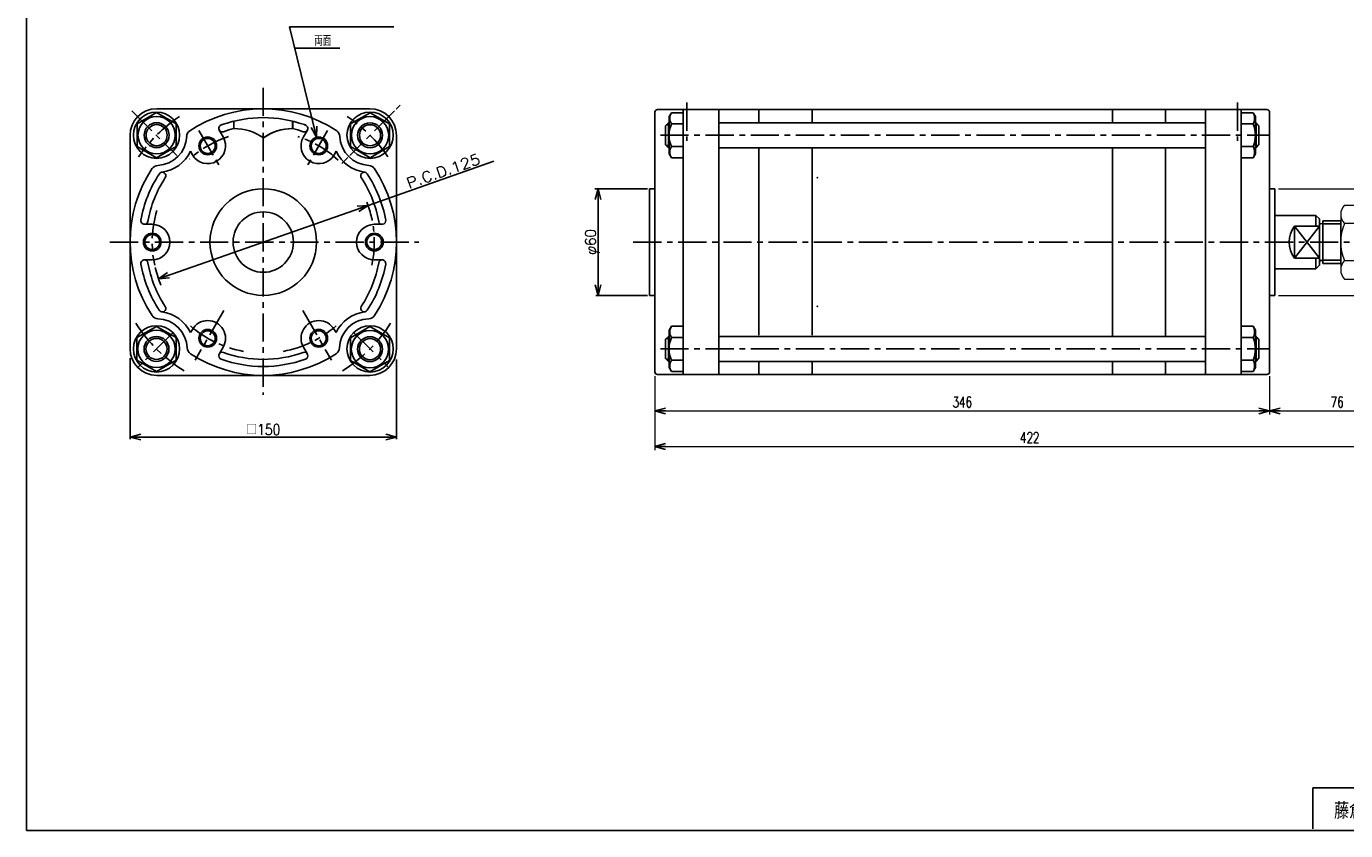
# Model space of a CAD drawing. Header units: millimetres. Extents: x -544 to 574, y -400 to 400.
# Tile 1 of 3: x -544 to 199, y -388 to 64. Entities that reach past the tile are written whole.
import ezdxf
from ezdxf.enums import TextEntityAlignment as Align

# ---------------------------------------------------------------- set-up
doc = ezdxf.new("R2010")
doc.units = ezdxf.units.MM
doc.header["$LTSCALE"] = 0.5
doc.header["$PDSIZE"] = 1
doc.linetypes.add('CENTER', pattern=[50.8, 31.75, -6.35, 6.35, -6.35])
doc.layers.add('Layer0001', color=7, linetype='Continuous')
doc.layers.add('ZUWAKU', color=7, linetype='Continuous')
doc.styles.add('FdaStyle0', font='txt.shx', dxfattribs={"width": 0.714286, "bigfont": 'bigfont'})
doc.dimstyles.new('DaDimRotatedStyle', dxfattribs={"dimtxt": 6, "dimasz": 6.000004, "dimexe": 2, "dimexo": 2, "dimgap": 2, "dimtad": 3, "dimdsep": 46, "dimtxsty": 'FdaStyle0', "dimblk1": 'OPEN30', "dimblk2": 'OPEN30', "dimsah": 1, "dimcen": 0.09, "dimclrd": 4, "dimclre": 4, "dimclrt": 4, "dimadec": 0, "dimazin": 2, "dimtfac": 1, "dimtdec": 4, "dimtmove": 0, "dimatfit": 0, "dimfxl": 1, "dimarcsym": 0})

# ---------------------------------------------------------------- blocks, each defined once
blk = doc.blocks.new('_OPEN30')
at = {"color": 0, "linetype": 'ByBlock', "lineweight": -2}
for p, q in [((-1, 0.267949), (0, 0)), ((0, 0), (-1, -0.267949)), ((0, 0), (-1, 0))]:
    blk.add_line(p, q, dxfattribs=at)
blk = doc.blocks.new('DC_GROUP_Φ125_3')
at = {"color": 4, "linetype": 'Continuous', "lineweight": 25}
for radius in [5, 4.2]:
    blk.add_circle((-441.92, -111.03), radius, dxfattribs=at)
blk = doc.blocks.new('DC_GROUP_Φ125_4')
at = {"color": 4, "linetype": 'Continuous', "lineweight": 25}
for radius in [5, 4.2]:
    blk.add_circle((-473.17, -56.91), radius, dxfattribs=at)
blk = doc.blocks.new('DC_GROUP_Φ125_5')
at = {"color": 4, "linetype": 'Continuous', "lineweight": 25}
for radius in [5, 4.2]:
    blk.add_circle((-441.92, -2.78), radius, dxfattribs=at)
blk = doc.blocks.new('DC_GROUP_Φ125_6')
at = {"color": 4, "linetype": 'Continuous', "lineweight": 25}
for p, q in [((-470.77, -104.31), (-481.77, -110.66)), ((-481.77, -110.66), (-481.77, -123.36)), ((-459.77, -110.66), (-470.77, -104.31)), ((-459.77, -123.36), (-459.77, -110.66)), ((-481.77, -123.36), (-470.77, -129.71)), ((-470.77, -129.71), (-459.77, -123.36))]:
    blk.add_line(p, q, dxfattribs=at)
for radius in [10.5, 7, 5.95]:
    blk.add_circle((-470.77, -117.01), radius, dxfattribs=at)
blk = doc.blocks.new('DC_GROUP_Φ125_7')
at = {"color": 4, "linetype": 'Continuous', "lineweight": 25}
for p, q in [((-470.7, 15.94), (-481.7, 9.59)), ((-459.7, 9.59), (-470.7, 15.94)), ((-481.7, 9.59), (-481.7, -3.11)), ((-459.7, -3.11), (-459.7, 9.59)), ((-481.7, -3.11), (-470.7, -9.47)), ((-470.7, -9.47), (-459.7, -3.11))]:
    blk.add_line(p, q, dxfattribs=at)
for radius in [10.5, 7, 5.95]:
    blk.add_circle((-470.7, 3.24), radius, dxfattribs=at)
blk = doc.blocks.new('DC_GROUP_Φ125_8')
at = {"color": 4, "linetype": 'Continuous', "lineweight": 25}
for radius in [5, 4.2]:
    blk.add_circle((-379.42, -111.03), radius, dxfattribs=at)
blk = doc.blocks.new('DC_GROUP_Φ125_9')
at = {"color": 4, "linetype": 'Continuous', "lineweight": 25}
for radius in [5, 4.2]:
    blk.add_circle((-348.17, -56.91), radius, dxfattribs=at)
blk = doc.blocks.new('DC_GROUP_Φ125_10')
at = {"color": 4, "linetype": 'Continuous', "lineweight": 25}
for radius in [5, 4.2]:
    blk.add_circle((-379.42, -2.78), radius, dxfattribs=at)
blk = doc.blocks.new('DC_GROUP_Φ125_11')
at = {"color": 4, "linetype": 'Continuous', "lineweight": 25}
for p, q in [((-361.6, -110.79), (-350.6, -104.44)), ((-361.6, -123.5), (-361.6, -110.79)), ((-350.6, -104.44), (-339.6, -110.79)), ((-339.6, -110.79), (-339.6, -123.5)), ((-350.6, -129.85), (-361.6, -123.5)), ((-339.6, -123.5), (-350.6, -129.85))]:
    blk.add_line(p, q, dxfattribs=at)
for radius in [10.5, 7, 5.95]:
    blk.add_circle((-350.6, -117.14), radius, dxfattribs=at)
blk = doc.blocks.new('DC_GROUP_Φ125_12')
at = {"color": 4, "linetype": 'Continuous', "lineweight": 25}
for p, q in [((-361.56, 9.55), (-350.56, 15.9)), ((-350.56, 15.9), (-339.56, 9.55)), ((-361.56, -3.15), (-361.56, 9.55)), ((-339.56, 9.55), (-339.56, -3.15)), ((-350.56, -9.5), (-361.56, -3.15)), ((-339.56, -3.15), (-350.56, -9.5))]:
    blk.add_line(p, q, dxfattribs=at)
for radius in [10.5, 7, 5.95]:
    blk.add_circle((-350.56, 3.2), radius, dxfattribs=at)
blk = doc.blocks.new('DC_GROUP_Φ125_24')
at = {"color": 4, "linetype": 'Continuous', "lineweight": 13}
for p, q in [((197.94, -36.12), (207.57, -36.12)), ((195.76, -41.32), (195.76, -72.49)), ((209.76, -41.32), (209.76, -72.49)), ((207.57, -46.51), (197.94, -46.51)), ((197.94, -67.3), (207.57, -67.3)), ((197.94, -77.69), (207.57, -77.69))]:
    blk.add_line(p, q, dxfattribs=at)
for centre, radius, start, end in [((203.03, -41.32), 7.27, 134.38531, 225.61469), ((202.49, -41.32), 7.27, 314.38531, 45.61469), ((221.56, -56.91), 25.81, 156.25234, 203.74766), ((183.95, -56.91), 25.81, 336.25234, 23.74766), ((203.03, -72.49), 7.27, 134.38531, 225.61469), ((202.49, -72.49), 7.27, 314.38531, 45.61469)]:
    blk.add_arc(centre, radius, start, end, dxfattribs=at)
blk = doc.blocks.new('*D28')
at = {"color": 4, "linetype": 'Continuous', "lineweight": 13}
for p, q in [((-190.24, -132.41), (-190.24, -153.91)), ((155.76, -132.41), (155.76, -153.91)), ((-190.24, -151.91), (155.76, -151.91))]:
    blk.add_line(p, q, dxfattribs=at)
at = {"color": 4, "xscale": 6.000005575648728, "yscale": 5.999978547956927}
for p, rotation in [((-190.24, -151.91), 180), ((155.76, -151.91), 360)]:
    blk.add_blockref('_OPEN30', p, dxfattribs=dict(at, rotation=rotation))
at = {"color": 4, "insert": (-17.24, -149.91), "char_height": 6, "width": 25.5, "attachment_point": 8, "style": 'FdaStyle0'}
blk.add_mtext('\\T1.00;346', dxfattribs=at)
blk = doc.blocks.new('*D29')
at = {"color": 4, "linetype": 'Continuous', "lineweight": 13}
for p, q in [((231.76, -68.91), (231.76, -153.91)), ((155.76, -132.41), (155.76, -153.91)), ((155.76, -151.91), (231.76, -151.91))]:
    blk.add_line(p, q, dxfattribs=at)
at = {"color": 4, "xscale": 6.000005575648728, "yscale": 5.999978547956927}
for p, rotation in [((155.76, -151.91), 180), ((231.76, -151.91), 360)]:
    blk.add_blockref('_OPEN30', p, dxfattribs=dict(at, rotation=rotation))
at = {"color": 4, "insert": (193.76, -149.91), "char_height": 6, "width": 19.5, "attachment_point": 8, "style": 'FdaStyle0'}
blk.add_mtext('\\T1.00;76', dxfattribs=at)
blk = doc.blocks.new('*D30')
at = {"color": 4, "linetype": 'Continuous', "lineweight": 13}
for p, q in [((231.76, -68.91), (231.76, -173.91)), ((-190.24, -132.41), (-190.24, -173.91)), ((-190.24, -171.91), (231.76, -171.91))]:
    blk.add_line(p, q, dxfattribs=at)
at = {"color": 4, "xscale": 6.000005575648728, "yscale": 5.999978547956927}
for p, rotation in [((-190.24, -171.91), 180), ((231.76, -171.91), 360)]:
    blk.add_blockref('_OPEN30', p, dxfattribs=dict(at, rotation=rotation))
at = {"color": 4, "insert": (20.76, -169.91), "char_height": 6, "width": 25.5, "attachment_point": 8, "style": 'FdaStyle0'}
blk.add_mtext('\\T1.00;422', dxfattribs=at)
blk = doc.blocks.new('*D31')
at = {"color": 4, "linetype": 'Continuous', "lineweight": 13}
for p, q in [((160.76, -26.91), (254.91, -26.91)), ((252.91, -86.91), (252.91, -26.91)), ((160.76, -86.91), (254.91, -86.91))]:
    blk.add_line(p, q, dxfattribs=at)
at = {"color": 4, "xscale": 6.000005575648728, "yscale": 5.999978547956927}
for p, rotation in [((252.91, -26.91), 90), ((252.91, -86.91), 270)]:
    blk.add_blockref('_OPEN30', p, dxfattribs=dict(at, rotation=rotation))
at = {"color": 4, "insert": (250.91, -56.91), "char_height": 6, "width": 25.5, "attachment_point": 8, "rotation": 90, "style": 'FdaStyle0'}
blk.add_mtext('\\T1.00;φ60', dxfattribs=at)
blk = doc.blocks.new('DC_GROUP_Φ125_27')
at = {"color": 4, "linetype": 'Continuous', "lineweight": 25}
for radius in [5, 4.2]:
    blk.add_circle((-441.92, -111.03), radius, dxfattribs=at)
blk = doc.blocks.new('DC_GROUP_Φ125_28')
at = {"color": 4, "linetype": 'Continuous', "lineweight": 25}
for radius in [5, 4.2]:
    blk.add_circle((-473.17, -56.91), radius, dxfattribs=at)
blk = doc.blocks.new('DC_GROUP_Φ125_29')
at = {"color": 4, "linetype": 'Continuous', "lineweight": 25}
for radius in [5, 4.2]:
    blk.add_circle((-441.92, -2.78), radius, dxfattribs=at)
blk = doc.blocks.new('DC_GROUP_Φ125_30')
at = {"color": 4, "linetype": 'Continuous', "lineweight": 25}
for p, q in [((-470.77, -104.31), (-481.77, -110.66)), ((-481.77, -110.66), (-481.77, -123.36)), ((-459.77, -110.66), (-470.77, -104.31)), ((-459.77, -123.36), (-459.77, -110.66)), ((-481.77, -123.36), (-470.77, -129.71)), ((-470.77, -129.71), (-459.77, -123.36))]:
    blk.add_line(p, q, dxfattribs=at)
for radius in [10.5, 7, 5.95]:
    blk.add_circle((-470.77, -117.01), radius, dxfattribs=at)
blk = doc.blocks.new('DC_GROUP_Φ125_31')
at = {"color": 4, "linetype": 'Continuous', "lineweight": 25}
for p, q in [((-470.7, 15.94), (-481.7, 9.59)), ((-459.7, 9.59), (-470.7, 15.94)), ((-481.7, 9.59), (-481.7, -3.11)), ((-459.7, -3.11), (-459.7, 9.59)), ((-481.7, -3.11), (-470.7, -9.47)), ((-470.7, -9.47), (-459.7, -3.11))]:
    blk.add_line(p, q, dxfattribs=at)
for radius in [10.5, 7, 5.95]:
    blk.add_circle((-470.7, 3.24), radius, dxfattribs=at)
blk = doc.blocks.new('DC_GROUP_Φ125_32')
at = {"color": 4, "linetype": 'Continuous', "lineweight": 25}
for radius in [5, 4.2]:
    blk.add_circle((-379.42, -111.03), radius, dxfattribs=at)
blk = doc.blocks.new('DC_GROUP_Φ125_33')
at = {"color": 4, "linetype": 'Continuous', "lineweight": 25}
for radius in [5, 4.2]:
    blk.add_circle((-348.17, -56.91), radius, dxfattribs=at)
blk = doc.blocks.new('DC_GROUP_Φ125_34')
at = {"color": 4, "linetype": 'Continuous', "lineweight": 25}
for radius in [5, 4.2]:
    blk.add_circle((-379.42, -2.78), radius, dxfattribs=at)
blk = doc.blocks.new('DC_GROUP_Φ125_35')
at = {"color": 4, "linetype": 'Continuous', "lineweight": 25}
for p, q in [((-361.6, -110.79), (-350.6, -104.44)), ((-361.6, -123.5), (-361.6, -110.79)), ((-350.6, -104.44), (-339.6, -110.79)), ((-339.6, -110.79), (-339.6, -123.5)), ((-350.6, -129.85), (-361.6, -123.5)), ((-339.6, -123.5), (-350.6, -129.85))]:
    blk.add_line(p, q, dxfattribs=at)
for radius in [10.5, 7, 5.95]:
    blk.add_circle((-350.6, -117.14), radius, dxfattribs=at)
blk = doc.blocks.new('DC_GROUP_Φ125_36')
at = {"color": 4, "linetype": 'Continuous', "lineweight": 25}
for p, q in [((-361.56, 9.55), (-350.56, 15.9)), ((-350.56, 15.9), (-339.56, 9.55)), ((-361.56, -3.15), (-361.56, 9.55)), ((-339.56, 9.55), (-339.56, -3.15)), ((-350.56, -9.5), (-361.56, -3.15)), ((-339.56, -3.15), (-350.56, -9.5))]:
    blk.add_line(p, q, dxfattribs=at)
for radius in [10.5, 7, 5.95]:
    blk.add_circle((-350.56, 3.2), radius, dxfattribs=at)
blk = doc.blocks.new('DC_GROUP_Φ125_48')
at = {"color": 4, "linetype": 'Continuous', "lineweight": 13}
for p, q in [((197.94, -36.12), (207.57, -36.12)), ((195.76, -41.32), (195.76, -72.49)), ((209.76, -41.32), (209.76, -72.49)), ((207.57, -46.51), (197.94, -46.51)), ((197.94, -67.3), (207.57, -67.3)), ((197.94, -77.69), (207.57, -77.69))]:
    blk.add_line(p, q, dxfattribs=at)
for centre, radius, start, end in [((203.03, -41.32), 7.27, 134.38531, 225.61469), ((202.49, -41.32), 7.27, 314.38531, 45.61469), ((221.56, -56.91), 25.81, 156.25234, 203.74766), ((183.95, -56.91), 25.81, 336.25234, 23.74766), ((203.03, -72.49), 7.27, 134.38531, 225.61469), ((202.49, -72.49), 7.27, 314.38531, 45.61469)]:
    blk.add_arc(centre, radius, start, end, dxfattribs=at)
blk = doc.blocks.new('*D59')
at = {"color": 4, "linetype": 'Continuous', "lineweight": 13}
for p, q in [((-190.24, -132.41), (-190.24, -153.91)), ((155.76, -132.41), (155.76, -153.91)), ((-190.24, -151.91), (155.76, -151.91))]:
    blk.add_line(p, q, dxfattribs=at)
at = {"color": 4, "xscale": 6.000005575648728, "yscale": 5.999978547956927}
for p, rotation in [((-190.24, -151.91), 180), ((155.76, -151.91), 360)]:
    blk.add_blockref('_OPEN30', p, dxfattribs=dict(at, rotation=rotation))
at = {"color": 4, "insert": (-17.24, -149.91), "char_height": 6, "width": 25.5, "attachment_point": 8, "style": 'FdaStyle0'}
blk.add_mtext('\\T1.00;346', dxfattribs=at)
blk = doc.blocks.new('*D60')
at = {"color": 4, "linetype": 'Continuous', "lineweight": 13}
for p, q in [((231.76, -68.91), (231.76, -153.91)), ((155.76, -132.41), (155.76, -153.91)), ((155.76, -151.91), (231.76, -151.91))]:
    blk.add_line(p, q, dxfattribs=at)
at = {"color": 4, "xscale": 6.000005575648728, "yscale": 5.999978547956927}
for p, rotation in [((155.76, -151.91), 180), ((231.76, -151.91), 360)]:
    blk.add_blockref('_OPEN30', p, dxfattribs=dict(at, rotation=rotation))
at = {"color": 4, "insert": (193.76, -149.91), "char_height": 6, "width": 19.5, "attachment_point": 8, "style": 'FdaStyle0'}
blk.add_mtext('\\T1.00;76', dxfattribs=at)
blk = doc.blocks.new('*D61')
at = {"color": 4, "linetype": 'Continuous', "lineweight": 13}
for p, q in [((231.76, -68.91), (231.76, -173.91)), ((-190.24, -132.41), (-190.24, -173.91)), ((-190.24, -171.91), (231.76, -171.91))]:
    blk.add_line(p, q, dxfattribs=at)
at = {"color": 4, "xscale": 6.000005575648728, "yscale": 5.999978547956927}
for p, rotation in [((-190.24, -171.91), 180), ((231.76, -171.91), 360)]:
    blk.add_blockref('_OPEN30', p, dxfattribs=dict(at, rotation=rotation))
at = {"color": 4, "insert": (20.76, -169.91), "char_height": 6, "width": 25.5, "attachment_point": 8, "style": 'FdaStyle0'}
blk.add_mtext('\\T1.00;422', dxfattribs=at)
blk = doc.blocks.new('*D62')
at = {"color": 4, "linetype": 'Continuous', "lineweight": 13}
for p, q in [((160.76, -26.91), (254.91, -26.91)), ((252.91, -86.91), (252.91, -26.91)), ((160.76, -86.91), (254.91, -86.91))]:
    blk.add_line(p, q, dxfattribs=at)
at = {"color": 4, "xscale": 6.000005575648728, "yscale": 5.999978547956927}
for p, rotation in [((252.91, -26.91), 90), ((252.91, -86.91), 270)]:
    blk.add_blockref('_OPEN30', p, dxfattribs=dict(at, rotation=rotation))
at = {"color": 4, "insert": (250.91, -56.91), "char_height": 6, "width": 25.5, "attachment_point": 8, "rotation": 90, "style": 'FdaStyle0'}
blk.add_mtext('\\T1.00;φ60', dxfattribs=at)

msp = doc.modelspace()

# ---------------------------------------------------------------- linework, layer by layer
at = {"color": 4, "linetype": 'Continuous', "lineweight": 25}
for p, q in [((-395.963, 64.161), (-337.163, 64.161)), ((-395.963, 64.161), (-337.163, 64.161)), ((-380.615, 2.074), (-395.963, 64.161)), ((-380.615, 2.074), (-395.963, 64.161)), ((-392.997, 52.161), (-367.626, 52.161)), ((-392.997, 52.161), (-367.626, 52.161)), ((-470.665, 18.094), (-350.665, 18.094)), ((-470.665, 18.094), (-350.665, 18.094)), ((-333.639, 20.076), (-335.872, 17.843)), ((-333.639, 20.076), (-335.872, 17.843)), ((-190.243, 16.094), (-190.243, -26.906)), ((-190.243, 16.094), (-190.243, -26.906)), ((-188.743, 17.594), (-154.243, 17.594)), ((-188.743, 17.594), (-154.243, 17.594)), ((-180.972, 15.89), (-182.243, 13.688)), ((-180.972, 15.89), (-182.243, 13.688)), ((-174.243, 15.89), (-180.972, 15.89)), ((-174.243, 15.89), (-180.972, 15.89)), ((-174.243, 17.594), (-174.243, -56.906)), ((-174.243, 17.594), (-174.243, -56.906)), ((-173.743, 17.594), (-154.743, 17.594)), ((-173.743, 17.594), (-154.743, 17.594)), ((-154.743, 17.594), (120.257, 17.594)), ((-154.743, 17.594), (120.257, 17.594)), ((-154.243, 17.594), (-154.243, -56.906)), ((-154.243, 17.594), (-154.243, -56.906)), ((-131.743, 10.188), (-131.743, 17.594)), ((-131.743, 10.188), (-131.743, 17.594)), ((-101.743, 10.188), (-101.743, 17.594)), ((-101.743, 10.188), (-101.743, 17.594)), ((67.257, 10.188), (67.257, 17.594)), ((67.257, 10.188), (67.257, 17.594)), ((97.257, 10.188), (97.257, 17.594)), ((97.257, 10.188), (97.257, 17.594)), ((154.257, 17.594), (119.757, 17.594)), ((119.757, 17.594), (119.757, -56.906)), ((154.257, 17.594), (119.757, 17.594)), ((119.757, 17.594), (119.757, -56.906)), ((139.257, 17.594), (120.257, 17.594)), ((139.257, 17.594), (120.257, 17.594)), ((139.757, 17.594), (139.757, -56.906)), ((139.757, 17.594), (139.757, -56.906)), ((139.757, 15.89), (146.486, 15.89)), ((139.757, 15.89), (146.486, 15.89)), ((146.486, 15.89), (147.757, 13.688)), ((146.486, 15.89), (147.757, 13.688)), ((155.757, 16.094), (155.757, -26.906)), ((155.757, 16.094), (155.757, -26.906)), ((-427.165, 11.121), (-427.165, 6.998)), ((-427.165, 11.121), (-427.165, 6.998)), ((-394.165, 11.121), (-394.165, 6.998)), ((-394.165, 11.121), (-394.165, 6.998)), ((-393.979, 11.121), (-393.979, 6.998)), ((-393.979, 11.121), (-393.979, 6.998)), ((-182.643, 10.188), (-184.243, 8.588)), ((-182.643, 10.188), (-184.243, 8.588)), ((-184.243, -2.212), (-184.243, 8.588)), ((-184.243, -2.212), (-184.243, 8.588)), ((-183.843, 8.988), (-182.243, 8.988)), ((-183.843, 8.988), (-182.243, 8.988)), ((-182.243, 10.188), (-182.643, 10.188)), ((-182.643, -3.812), (-182.643, 10.188)), ((-182.243, 10.188), (-182.643, 10.188)), ((-182.643, -3.812), (-182.643, 10.188)), ((-182.243, 13.688), (-182.243, -7.312)), ((-182.243, 13.688), (-182.243, -7.312)), ((-174.243, 9.539), (-180.972, 9.539)), ((-174.243, 9.539), (-180.972, 9.539)), ((-154.243, 10.188), (119.757, 10.188)), ((-154.243, 10.188), (119.757, 10.188)), ((139.757, 9.539), (146.486, 9.539)), ((139.757, 9.539), (146.486, 9.539)), ((147.757, 13.688), (147.757, -7.312)), ((147.757, 13.688), (147.757, -7.312)), ((147.757, 10.188), (148.157, 10.188)), ((147.757, 10.188), (148.157, 10.188)), ((149.357, 8.988), (147.757, 8.988)), ((149.357, 8.988), (147.757, 8.988)), ((148.157, 10.188), (149.757, 8.588)), ((148.157, -3.812), (148.157, 10.188)), ((148.157, 10.188), (149.757, 8.588)), ((148.157, -3.812), (148.157, 10.188)), ((149.757, -2.212), (149.757, 8.588)), ((149.757, -2.212), (149.757, 8.588)), ((-485.665, 3.094), (-485.665, -116.906)), ((-485.665, 3.094), (-485.665, -116.906)), ((-435.471, 6.059), (-433.255, 2.22)), ((-435.471, 6.059), (-433.255, 2.22)), ((-385.859, 6.059), (-388.075, 2.22)), ((-385.859, 6.059), (-388.075, 2.22)), ((-335.665, 3.094), (-335.665, -116.906)), ((-335.665, 3.094), (-335.665, -116.906)), ((-451.704, -5.825), (-450.575, -7.78)), ((-451.704, -5.825), (-450.575, -7.78)), ((-369.626, -5.825), (-370.755, -7.78)), ((-369.626, -5.825), (-370.755, -7.78)), ((-182.643, -3.812), (-184.243, -2.212)), ((-182.643, -3.812), (-184.243, -2.212)), ((-183.843, -2.612), (-182.243, -2.612)), ((-183.843, -2.612), (-182.243, -2.612)), ((-182.243, -3.812), (-182.643, -3.812)), ((-182.243, -3.812), (-182.643, -3.812)), ((-180.972, -9.514), (-182.243, -7.312)), ((-180.972, -9.514), (-182.243, -7.312)), ((-174.243, -3.163), (-180.972, -3.163)), ((-174.243, -3.163), (-180.972, -3.163)), ((-154.243, -3.812), (119.757, -3.812)), ((-154.243, -3.812), (119.757, -3.812)), ((-131.743, -56.906), (-131.743, -4.493)), ((-131.743, -56.906), (-131.743, -4.493)), ((-101.743, -56.906), (-101.743, -4.493)), ((-101.743, -56.906), (-101.743, -4.493)), ((67.257, -56.906), (67.257, -4.213)), ((67.257, -56.906), (67.257, -4.213)), ((97.257, -56.906), (97.257, -4.305)), ((97.257, -56.906), (97.257, -4.305)), ((139.757, -3.163), (146.486, -3.163)), ((139.757, -3.163), (146.486, -3.163)), ((146.486, -9.514), (147.757, -7.312)), ((146.486, -9.514), (147.757, -7.312)), ((149.357, -2.612), (147.757, -2.612)), ((149.357, -2.612), (147.757, -2.612)), ((147.757, -3.812), (148.157, -3.812)), ((147.757, -3.812), (148.157, -3.812)), ((148.157, -3.812), (149.757, -2.212)), ((148.157, -3.812), (149.757, -2.212)), ((-362.996, -9.237), (-366.471, -12.712)), ((-362.996, -9.237), (-366.471, -12.712)), ((-351.681, -36.24), (-280.983, -11.469)), ((-351.681, -36.24), (-280.983, -11.469)), ((-174.243, -9.514), (-180.972, -9.514)), ((-174.243, -9.514), (-180.972, -9.514)), ((139.757, -9.514), (146.486, -9.514)), ((139.757, -9.514), (146.486, -9.514)), ((-194.443, -26.906), (-223.968, -26.906)), ((-194.443, -26.906), (-223.968, -26.906)), ((-222.258, -26.906), (-222.258, -86.906)), ((-222.258, -26.906), (-222.258, -86.906)), ((-193.243, -26.906), (-193.243, -56.906)), ((-193.243, -26.906), (-190.243, -26.906)), ((-193.243, -26.906), (-193.243, -56.906)), ((-193.243, -26.906), (-190.243, -26.906)), ((-190.243, -129.906), (-190.243, -26.906)), ((-190.243, -129.906), (-190.243, -26.906)), ((155.757, -129.906), (155.757, -26.906)), ((158.757, -26.906), (155.757, -26.906)), ((155.757, -129.906), (155.757, -26.906)), ((158.757, -26.906), (155.757, -26.906)), ((158.757, -26.906), (158.757, -56.906)), ((158.757, -26.906), (158.757, -56.906)), ((-469.649, -77.573), (-351.681, -36.24)), ((-469.649, -77.573), (-351.681, -36.24)), ((-477.598, -46.906), (-473.165, -46.906)), ((-477.598, -46.906), (-473.165, -46.906)), ((-343.732, -46.906), (-348.165, -46.906)), ((-343.732, -46.906), (-348.165, -46.906)), ((-193.243, -86.906), (-193.243, -56.906)), ((-193.243, -86.906), (-193.243, -56.906)), ((-174.243, -131.26), (-174.243, -56.906)), ((-174.243, -131.26), (-174.243, -56.906)), ((-154.243, -131.406), (-154.243, -56.906)), ((-154.243, -131.406), (-154.243, -56.906)), ((-131.743, -56.906), (-131.743, -109.32)), ((-131.743, -56.906), (-131.743, -109.32)), ((-101.743, -56.906), (-101.743, -109.32)), ((-101.743, -56.906), (-101.743, -109.32)), ((67.257, -56.906), (67.257, -109.6)), ((67.257, -56.906), (67.257, -109.6)), ((97.257, -56.906), (97.257, -109.507)), ((97.257, -56.906), (97.257, -109.507)), ((119.757, -131.406), (119.757, -56.906)), ((119.757, -131.406), (119.757, -56.906)), ((139.757, -131.406), (139.757, -56.906)), ((139.757, -131.406), (139.757, -56.906)), ((158.757, -86.906), (158.757, -56.906)), ((158.757, -86.906), (158.757, -56.906)), ((181.757, -65.906), (181.757, -71.906)), ((181.757, -65.906), (181.757, -71.906)), ((-477.598, -66.906), (-473.165, -66.906)), ((-477.598, -66.906), (-473.165, -66.906)), ((-343.732, -66.906), (-348.165, -66.906)), ((-343.732, -66.906), (-348.165, -66.906)), ((181.757, -71.906), (183.757, -69.906)), ((181.757, -71.906), (183.757, -69.906)), ((-194.443, -86.906), (-223.572, -86.906)), ((-194.443, -86.906), (-223.572, -86.906)), ((-193.243, -86.906), (-190.243, -86.906)), ((-193.243, -86.906), (-190.243, -86.906)), ((158.757, -86.906), (155.757, -86.906)), ((158.757, -86.906), (155.757, -86.906)), ((-450.575, -106.033), (-451.61, -107.824)), ((-450.575, -106.033), (-451.61, -107.824)), ((-370.755, -106.033), (-369.72, -107.824)), ((-370.755, -106.033), (-369.72, -107.824)), ((-182.643, -110.001), (-184.243, -111.601)), ((-182.643, -110.001), (-184.243, -111.601)), ((-183.843, -111.201), (-182.243, -111.201)), ((-183.843, -111.201), (-182.243, -111.201)), ((-182.243, -110.001), (-182.643, -110.001)), ((-182.643, -110.001), (-182.643, -124.001)), ((-182.243, -110.001), (-182.643, -110.001)), ((-182.643, -110.001), (-182.643, -124.001)), ((-180.972, -104.299), (-182.243, -106.501)), ((-180.972, -104.299), (-182.243, -106.501)), ((-182.243, -127.501), (-182.243, -106.501)), ((-182.243, -127.501), (-182.243, -106.501)), ((-174.243, -104.299), (-180.972, -104.299)), ((-174.243, -104.299), (-180.972, -104.299)), ((-174.243, -110.65), (-180.972, -110.65)), ((-174.243, -110.65), (-180.972, -110.65)), ((-154.243, -110.001), (119.757, -110.001)), ((-154.243, -110.001), (119.757, -110.001)), ((139.757, -104.299), (146.486, -104.299)), ((139.757, -104.299), (146.486, -104.299)), ((139.757, -110.65), (146.486, -110.65)), ((139.757, -110.65), (146.486, -110.65)), ((146.486, -104.299), (147.757, -106.501)), ((146.486, -104.299), (147.757, -106.501)), ((147.757, -127.501), (147.757, -106.501)), ((147.757, -127.501), (147.757, -106.501)), ((147.757, -110.001), (148.157, -110.001)), ((147.757, -110.001), (148.157, -110.001)), ((149.357, -111.201), (147.757, -111.201)), ((149.357, -111.201), (147.757, -111.201)), ((148.157, -110.001), (149.757, -111.601)), ((148.157, -110.001), (148.157, -124.001)), ((148.157, -110.001), (149.757, -111.601)), ((148.157, -110.001), (148.157, -124.001)), ((-433.255, -116.033), (-435.471, -119.872)), ((-433.255, -116.033), (-435.471, -119.872)), ((-433.255, -116.033), (-435.471, -119.872)), ((-433.255, -116.033), (-435.471, -119.872)), ((-388.075, -116.033), (-385.859, -119.872)), ((-388.075, -116.033), (-385.859, -119.872)), ((-388.075, -116.033), (-385.859, -119.872)), ((-388.075, -116.033), (-385.859, -119.872)), ((-184.243, -111.601), (-184.243, -122.401)), ((-184.243, -111.601), (-184.243, -122.401)), ((149.757, -111.601), (149.757, -122.401)), ((149.757, -111.601), (149.757, -122.401)), ((-485.665, -122.295), (-485.665, -167.773)), ((-485.665, -122.295), (-485.665, -167.773)), ((-335.665, -123.017), (-335.665, -167.773)), ((-335.665, -123.017), (-335.665, -167.773)), ((-182.643, -124.001), (-184.243, -122.401)), ((-182.643, -124.001), (-184.243, -122.401)), ((-183.843, -122.801), (-182.243, -122.801)), ((-183.843, -122.801), (-182.243, -122.801)), ((-182.243, -124.001), (-182.643, -124.001)), ((-182.243, -124.001), (-182.643, -124.001)), ((-174.243, -123.351), (-180.972, -123.351)), ((-174.243, -123.351), (-180.972, -123.351)), ((-154.243, -124.001), (119.757, -124.001)), ((-154.243, -124.001), (119.757, -124.001)), ((-131.743, -124.001), (-131.743, -131.406)), ((-131.743, -124.001), (-131.743, -131.406)), ((-101.743, -124.001), (-101.743, -131.406)), ((-101.743, -124.001), (-101.743, -131.406)), ((67.257, -124.001), (67.257, -131.406)), ((67.257, -124.001), (67.257, -131.406)), ((97.257, -124.001), (97.257, -131.406)), ((97.257, -124.001), (97.257, -131.406)), ((139.757, -123.351), (146.486, -123.351)), ((139.757, -123.351), (146.486, -123.351)), ((149.357, -122.801), (147.757, -122.801)), ((149.357, -122.801), (147.757, -122.801)), ((147.757, -124.001), (148.157, -124.001)), ((147.757, -124.001), (148.157, -124.001)), ((148.157, -124.001), (149.757, -122.401)), ((148.157, -124.001), (149.757, -122.401)), ((-470.665, -131.906), (-350.665, -131.906)), ((-470.665, -131.906), (-350.665, -131.906)), ((-188.743, -131.406), (-154.243, -131.406)), ((-188.743, -131.406), (-154.243, -131.406)), ((-180.972, -129.702), (-182.243, -127.501)), ((-180.972, -129.702), (-182.243, -127.501)), ((-174.243, -129.702), (-180.972, -129.702)), ((-174.243, -129.702), (-180.972, -129.702)), ((-173.743, -131.406), (-154.743, -131.406)), ((-173.743, -131.406), (-154.743, -131.406)), ((-154.743, -131.406), (120.257, -131.406)), ((-154.743, -131.406), (120.257, -131.406)), ((154.257, -131.406), (119.757, -131.406)), ((154.257, -131.406), (119.757, -131.406)), ((139.257, -131.406), (120.257, -131.406)), ((139.257, -131.406), (120.257, -131.406)), ((139.757, -129.702), (146.486, -129.702)), ((139.757, -129.702), (146.486, -129.702)), ((146.486, -129.702), (147.757, -127.501)), ((146.486, -129.702), (147.757, -127.501)), ((-485.665, -166.573), (-335.665, -166.573)), ((-485.665, -166.573), (-335.665, -166.573))]:
    msp.add_line(p, q, dxfattribs=at)
at = {"color": 4, "linetype": 'CENTER', "lineweight": 25}
for p, q in [((-410.665, 29.947), (-410.665, -142.783)), ((-410.665, 29.947), (-410.665, -142.783)), ((-484.556, 16.985), (-459.335, -8.236)), ((-484.556, 16.985), (-459.335, -8.236)), ((-336.774, 16.985), (-361.995, -8.236)), ((-336.774, 16.985), (-361.995, -8.236)), ((-172.243, 21.578), (-172.243, 0.08)), ((-172.243, 21.578), (-172.243, 0.08)), ((137.757, 21.578), (137.757, 0.08)), ((137.757, 21.578), (137.757, 0.08)), ((-446.871, 5.804), (-434.614, -15.425)), ((-446.871, 5.804), (-434.614, -15.425)), ((-374.46, 5.804), (-386.204, -14.538)), ((-374.46, 5.804), (-386.204, -14.538)), ((-187.103, 3.188), (155.088, 3.188)), ((-187.103, 3.188), (155.088, 3.188)), ((-497.017, -56.906), (-323.044, -56.906)), ((-497.017, -56.906), (-323.044, -56.906)), ((-202.464, -56.906), (237.509, -56.906)), ((-202.464, -56.906), (237.509, -56.906)), ((-432.884, -95.39), (-449.011, -123.323)), ((-432.884, -95.39), (-449.011, -123.323)), ((-388.447, -95.39), (-372.32, -123.323)), ((-388.447, -95.39), (-372.32, -123.323)), ((-461.27, -107.511), (-480.819, -127.06)), ((-461.27, -107.511), (-480.819, -127.06)), ((-360.06, -107.511), (-340.511, -127.06)), ((-360.06, -107.511), (-340.511, -127.06)), ((-187.103, -117.001), (155.088, -117.001)), ((-187.103, -117.001), (155.088, -117.001))]:
    msp.add_line(p, q, dxfattribs=at)
at = {"color": 4, "linetype": 'Continuous', "lineweight": 13}
msp.add_line((195.757, -44.906), (195.757, -68.906), dxfattribs=at)
msp.add_line((195.757, -44.906), (195.757, -68.906), dxfattribs=at)
at = {"color": 4, "linetype": 'Continuous', "lineweight": 25}
for centre, radius in [((-470.769, 3.198), 13), ((-470.769, 3.198), 13), ((-350.561, 3.198), 13), ((-350.561, 3.198), 13), ((-410.665, -56.906), 30), ((-410.665, -56.906), 30), ((-410.665, -56.906), 17), ((-410.665, -56.906), 17), ((-470.769, -117.01), 13), ((-470.769, -117.01), 13), ((-350.561, -117.01), 13), ((-350.561, -117.01), 13)]:
    msp.add_circle(centre, radius, dxfattribs=at)
for centre, radius, start, end in [((-470.665, 3.094), 15, 90, 180), ((-470.665, 3.094), 15, 90, 180), ((-410.665, -56.906), 75, 56.563902, 123.975199), ((-410.665, -56.906), 75, 56.563902, 123.975199), ((-350.665, 3.094), 15, 0, 90), ((-350.665, 3.094), 15, 0, 90), ((-188.743, 16.094), 1.5, 90, 180), ((-188.743, 16.094), 1.5, 90, 180), ((-175.472, 12.714), 6.351, 150.000012, 209.999988), ((-175.472, 12.714), 6.351, 150.000012, 209.999988), ((-173.743, 17.094), 0.5, 90, 180), ((-173.743, 17.094), 0.5, 90, 180), ((-154.743, 17.094), 0.5, 0, 90), ((-154.743, 17.094), 0.5, 0, 90), ((120.257, 17.094), 0.5, 90, 180), ((120.257, 17.094), 0.5, 90, 180), ((139.257, 17.094), 0.5, 0, 90), ((139.257, 17.094), 0.5, 0, 90), ((140.986, 12.714), 6.351, 330.000012, 29.999988), ((140.986, 12.714), 6.351, 330.000012, 29.999988), ((154.257, 16.094), 1.5, 0, 90), ((154.257, 16.094), 1.5, 0, 90), ((-433.739, 7.059), 2, 90, 289.835751), ((-433.739, 7.059), 2, 90, 289.835751), ((-410.665, -56.906), 70, 70.720657, 109.279343), ((-410.665, -56.906), 70, 70.720657, 109.279343), ((-387.591, 7.059), 2, 250.164249, 90), ((-387.591, 7.059), 2, 250.164249, 90), ((-165.743, 3.188), 16.5, 157.363107, 202.636893), ((-165.743, 3.188), 16.5, 157.363107, 202.636893), ((131.256, 3.188), 16.5, 337.363107, 22.636893), ((131.256, 3.188), 16.5, 337.363107, 22.636893), ((-470.769, 3.198), 17, 272.332075, 357.667925), ((-470.769, 3.198), 17, 272.332075, 357.667925), ((-449.787, 2.343), 4, 123.436098, 177.667925), ((-449.787, 2.343), 4, 123.436098, 177.667925), ((-441.915, -2.78), 10, 210, 30), ((-441.915, -2.78), 10, 210, 30), ((-410.665, -56.906), 66, 104.477512, 109.835751), ((-410.665, -56.906), 66, 104.477512, 109.835751), ((-427.568, -22.999), 30, 55.492211, 89.231133), ((-427.568, -22.999), 30, 55.492211, 89.231133), ((-393.763, -22.999), 30, 90.768867, 124.507789), ((-393.763, -22.999), 30, 90.768867, 124.507789), ((-393.577, -22.999), 30, 90.768867, 124.507789), ((-393.577, -22.999), 30, 90.768867, 124.507789), ((-410.665, -56.906), 66, 70.164249, 75.522488), ((-410.665, -56.906), 66, 70.164249, 75.522488), ((-379.415, -2.78), 10, 150, 330), ((-379.415, -2.78), 10, 150, 330), ((-371.544, 2.343), 4, 2.332075, 56.563902), ((-371.544, 2.343), 4, 2.332075, 56.563902), ((-350.561, 3.198), 17, 182.332075, 267.667925), ((-350.561, 3.198), 17, 182.332075, 267.667925), ((-470.658, 3.218), 21, 277.905276, 334.494858), ((-470.658, 3.218), 21, 277.905276, 334.494858), ((-350.673, 3.218), 21, 205.505142, 262.094724), ((-350.673, 3.218), 21, 205.505142, 262.094724), ((-175.472, -6.338), 6.351, 150.000012, 209.999988), ((-175.472, -6.338), 6.351, 150.000012, 209.999988), ((140.986, -6.338), 6.351, 330.000012, 29.999988), ((140.986, -6.338), 6.351, 330.000012, 29.999988), ((-469.915, -17.785), 4, 92.332075, 146.563902), ((-469.915, -17.785), 4, 92.332075, 146.563902), ((-351.416, -17.785), 4, 33.436098, 87.667925), ((-351.416, -17.785), 4, 33.436098, 87.667925), ((-410.665, -56.906), 75, 146.40461, 213.417436), ((-410.665, -56.906), 75, 146.40461, 213.417436), ((-410.665, -56.906), 70, 146.691023, 169.835751), ((-410.665, -56.906), 70, 146.691023, 169.835751), ((-410.665, -56.906), 66, 146.691023, 169.835751), ((-410.665, -56.906), 66, 146.691023, 169.835751), ((-467.494, -19.564), 2, 326.691023, 146.691023), ((-467.494, -19.564), 2, 326.691023, 146.691023), ((-353.836, -19.564), 2, 33.308977, 213.308977), ((-353.836, -19.564), 2, 33.308977, 213.308977), ((-410.665, -56.906), 66, 10.164249, 33.308977), ((-410.665, -56.906), 66, 10.164249, 33.308977), ((-410.665, -56.906), 70, 10.164249, 33.308977), ((-410.665, -56.906), 70, 10.164249, 33.308977), ((-410.665, -56.906), 75, 326.582564, 33.59539), ((-410.665, -56.906), 75, 326.582564, 33.59539), ((-477.598, -44.906), 2, 169.835751, 349.835751), ((-477.598, -44.906), 2, 169.835751, 349.835751), ((-473.165, -56.906), 10, 270, 90), ((-473.165, -56.906), 10, 270, 90), ((-348.165, -56.906), 10, 90, 270), ((-348.165, -56.906), 10, 90, 270), ((-343.732, -44.906), 2, 190.164249, 10.164249), ((-343.732, -44.906), 2, 190.164249, 10.164249), ((-477.598, -68.906), 2, 10.164249, 190.164249), ((-477.598, -68.906), 2, 10.164249, 190.164249), ((-410.665, -56.906), 70, 190.164249, 213.252792), ((-410.665, -56.906), 70, 190.164249, 213.252792), ((-410.665, -56.906), 66, 190.164249, 213.252792), ((-410.665, -56.906), 66, 190.164249, 213.252792), ((-410.665, -56.906), 62.5, 193.269035, 202.879853), ((-410.665, -56.906), 62.5, 193.269035, 202.879853), ((-410.665, -56.906), 66, 326.747208, 349.835751), ((-410.665, -56.906), 66, 326.747208, 349.835751), ((-410.665, -56.906), 70, 326.747208, 349.835751), ((-410.665, -56.906), 70, 326.747208, 349.835751), ((-343.732, -68.906), 2, 349.835751, 169.835751), ((-343.732, -68.906), 2, 349.835751, 169.835751), ((-467.531, -94.193), 2, 213.252792, 33.252792), ((-467.531, -94.193), 2, 213.252792, 33.252792), ((-470.499, -117.001), 21, 25.910105, 82.585404), ((-470.499, -117.001), 21, 25.910105, 82.585404), ((-350.831, -117.001), 21, 97.414596, 154.089895), ((-350.831, -117.001), 21, 97.414596, 154.089895), ((-353.799, -94.193), 2, 146.747208, 326.747208), ((-353.799, -94.193), 2, 146.747208, 326.747208), ((-469.927, -96.008), 4, 213.417436, 268.440683), ((-469.927, -96.008), 4, 213.417436, 268.440683), ((-470.499, -117.001), 17, 1.80836, 88.440683), ((-470.499, -117.001), 17, 1.80836, 88.440683), ((-441.915, -111.033), 10, 330, 150), ((-441.915, -111.033), 10, 330, 150), ((-379.415, -111.033), 10, 30, 210), ((-379.415, -111.033), 10, 30, 210), ((-350.831, -117.001), 17, 91.559317, 178.19164), ((-350.831, -117.001), 17, 91.559317, 178.19164), ((-351.403, -96.008), 4, 271.559317, 326.582564), ((-351.403, -96.008), 4, 271.559317, 326.582564), ((-165.743, -117.001), 16.5, 157.363107, 202.636893), ((-165.743, -117.001), 16.5, 157.363107, 202.636893), ((-175.472, -107.474), 6.351, 150.000012, 209.999988), ((-175.472, -107.474), 6.351, 150.000012, 209.999988), ((140.986, -107.474), 6.351, 330.000012, 29.999988), ((140.986, -107.474), 6.351, 330.000012, 29.999988), ((131.256, -117.001), 16.5, 337.363107, 22.636893), ((131.256, -117.001), 16.5, 337.363107, 22.636893), ((-470.665, -116.906), 15, 180, 270), ((-470.665, -116.906), 15, 180, 270), ((-449.509, -116.338), 4, 181.80836, 236.831607), ((-449.509, -116.338), 4, 181.80836, 236.831607), ((-371.821, -116.338), 4, 303.168393, 358.19164), ((-371.821, -116.338), 4, 303.168393, 358.19164), ((-350.665, -116.906), 15, 270, 0), ((-350.665, -116.906), 15, 270, 0), ((-410.665, -56.906), 75, 236.831607, 303.168393), ((-410.665, -56.906), 75, 236.831607, 303.168393), ((-433.739, -120.872), 2, 70.164249, 250.164249), ((-433.739, -120.872), 2, 70.164249, 250.164249), ((-410.665, -56.906), 70, 250.164249, 289.835751), ((-410.665, -56.906), 70, 250.164249, 289.835751), ((-410.665, -56.906), 66, 250.164249, 289.835751), ((-410.665, -56.906), 66, 250.164249, 289.835751), ((-387.591, -120.872), 2, 289.835751, 109.835751), ((-387.591, -120.872), 2, 289.835751, 109.835751), ((-175.472, -126.527), 6.351, 150.000012, 209.999988), ((-175.472, -126.527), 6.351, 150.000012, 209.999988), ((140.986, -126.527), 6.351, 330.000012, 29.999988), ((140.986, -126.527), 6.351, 330.000012, 29.999988), ((-188.743, -129.906), 1.5, 180, 270), ((-188.743, -129.906), 1.5, 180, 270), ((-173.743, -130.906), 0.5, 180, 270), ((-173.743, -130.906), 0.5, 180, 270), ((-154.743, -130.906), 0.5, 270, 0), ((-154.743, -130.906), 0.5, 270, 0), ((120.257, -130.906), 0.5, 180, 270), ((120.257, -130.906), 0.5, 180, 270), ((139.257, -130.906), 0.5, 270, 360), ((139.257, -130.906), 0.5, 270, 360), ((154.257, -129.906), 1.5, 270, 0), ((154.257, -129.906), 1.5, 270, 0)]:
    msp.add_arc(centre, radius, start, end, dxfattribs=at)
at = {"color": 4, "linetype": 'CENTER', "lineweight": 25}
for radius, start, end in [(85, 123.755627, 145.607759), (85, 123.755627, 145.607759), (85, 34.392241, 56.244373), (85, 34.392241, 56.244373), (62.5, 108.17533, 131.625172), (62.5, 108.17533, 131.625172), (62.5, 47.635959, 71.82467), (62.5, 47.635959, 71.82467), (62.5, 347.946124, 21.009715), (62.5, 347.946124, 21.009715), (62.5, 163.437225, 192.053876), (62.5, 163.437225, 192.053876), (85, 212.521735, 238.366456), (85, 212.521735, 238.366456), (85, 301.633544, 327.478265), (85, 301.633544, 327.478265), (62.5, 229.008474, 259.710646), (62.5, 229.008474, 259.710646), (62.5, 280.289354, 310.991526), (62.5, 280.289354, 310.991526)]:
    msp.add_arc((-410.665, -56.906), radius, start, end, dxfattribs=at)
at = {"color": 4, "linetype": 'Continuous'}
for p in [(-98.743, -20.755), (-98.743, -20.755), (-98.743, -93.058), (-98.743, -93.058)]:
    msp.add_point(p, dxfattribs=at)
at = {"layer": 'Layer0001', "color": 4, "linetype": 'Continuous', "lineweight": 25}
for p, q in [((181.757, -41.906), (158.757, -41.906)), ((181.757, -41.906), (158.757, -41.906)), ((181.757, -41.906), (183.757, -43.906)), ((181.757, -41.906), (181.757, -47.906)), ((181.757, -41.906), (183.757, -43.906)), ((181.757, -41.906), (181.757, -47.906)), ((183.757, -56.906), (183.757, -43.906)), ((183.757, -56.906), (183.757, -43.906)), ((169.757, -47.906), (169.757, -56.906)), ((183.757, -47.906), (169.757, -47.906)), ((183.757, -65.906), (169.757, -47.906)), ((169.757, -65.906), (183.757, -47.906)), ((169.757, -47.906), (169.757, -56.906)), ((183.757, -47.906), (169.757, -47.906)), ((183.757, -65.906), (169.757, -47.906)), ((169.757, -65.906), (183.757, -47.906)), ((185.757, -44.906), (195.757, -44.906)), ((185.757, -44.906), (185.757, -56.906)), ((185.757, -44.906), (195.757, -44.906)), ((185.757, -44.906), (185.757, -56.906)), ((195.757, -46.706), (185.757, -46.706)), ((195.757, -46.706), (185.757, -46.706)), ((169.757, -65.906), (169.757, -56.906)), ((169.757, -65.906), (169.757, -56.906)), ((183.757, -69.906), (183.757, -56.906)), ((183.757, -69.906), (183.757, -56.906)), ((185.757, -68.906), (185.757, -56.906)), ((185.757, -68.906), (185.757, -56.906)), ((183.757, -65.906), (169.757, -65.906)), ((183.757, -65.906), (169.757, -65.906)), ((181.757, -71.906), (158.757, -71.906)), ((181.757, -71.906), (158.757, -71.906)), ((195.757, -67.106), (185.757, -67.106)), ((195.757, -67.106), (185.757, -67.106)), ((185.757, -68.906), (195.757, -68.906)), ((185.757, -68.906), (195.757, -68.906))]:
    msp.add_line(p, q, dxfattribs=at)
for centre, radius, start, end in [((181.757, -56.906), 15, 143.130102, 216.869898), ((181.757, -56.906), 15, 143.130102, 216.869898), ((184.757, -45.706), 1, 180, 0), ((184.757, -45.706), 1, 180, 0), ((184.757, -68.106), 1, 0, 180), ((184.757, -68.106), 1, 0, 180)]:
    msp.add_arc(centre, radius, start, end, dxfattribs=at)
at = {"layer": 'ZUWAKU', "color": 5, "linetype": 'Continuous', "lineweight": 25}
for p, q in [((-544, -388), (-544, 400)), ((574, -388), (-544, -388))]:
    msp.add_line(p, q, dxfattribs=at)
at = {"layer": 'ZUWAKU', "color": 4, "linetype": 'Continuous', "lineweight": 25}
for p, q in [((180, -364), (562, -364)), ((180, -386.93), (180, -364))]:
    msp.add_line(p, q, dxfattribs=at)

# ---------------------------------------------------------------- block references
at = {"linetype": 'Continuous'}
for name in ['DC_GROUP_Φ125_7', 'DC_GROUP_Φ125_31', 'DC_GROUP_Φ125_12', 'DC_GROUP_Φ125_36', 'DC_GROUP_Φ125_5', 'DC_GROUP_Φ125_29', 'DC_GROUP_Φ125_10', 'DC_GROUP_Φ125_34', 'DC_GROUP_Φ125_24', 'DC_GROUP_Φ125_48', 'DC_GROUP_Φ125_4', 'DC_GROUP_Φ125_28', 'DC_GROUP_Φ125_9', 'DC_GROUP_Φ125_33', 'DC_GROUP_Φ125_6', 'DC_GROUP_Φ125_30', 'DC_GROUP_Φ125_3', 'DC_GROUP_Φ125_27', 'DC_GROUP_Φ125_8', 'DC_GROUP_Φ125_32', 'DC_GROUP_Φ125_11', 'DC_GROUP_Φ125_35']:
    msp.add_blockref(name, (0, 0), dxfattribs=at)
at = {"color": 4, "xscale": 6.000005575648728, "yscale": 5.999978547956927}
for p, rotation in [((-380.615, 2.074), 283.8856373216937), ((-380.615, 2.074), 283.8856373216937), ((-222.258, -26.906), 90), ((-222.258, -26.906), 90), ((-351.681, -36.24), 19.30899818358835), ((-351.681, -36.24), 19.30899818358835), ((-469.649, -77.573), 199.3089981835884), ((-469.649, -77.573), 199.3089981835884), ((-222.258, -86.906), 270), ((-222.258, -86.906), 270), ((-485.665, -166.573), 180), ((-485.665, -166.573), 180), ((-335.665, -166.573), 360), ((-335.665, -166.573), 360)]:
    msp.add_blockref('_OPEN30', p, dxfattribs=dict(at, rotation=rotation))

# ---------------------------------------------------------------- texts
at = {"color": 4, "style": 'FdaStyle0'}
for s, width, p, p2 in [('両面', 0.666667, (-381.995, 53.361), (-372.395, 53.361)), ('両面', 0.666667, (-381.995, 53.361), (-372.395, 53.361)), ('□150', 0.761905, (-420.265, -165.373), (-401.065, -165.373)), ('□150', 0.761905, (-420.265, -165.373), (-401.065, -165.373))]:
    msp.add_text(s, height=6, dxfattribs=dict(at, width=width)).set_placement(p, p2, align=Align.FIT)
for s, rotation, width, p, p2 in [('P.C.D.125', 19.308998, 0.8, (-328.665, -26.904), (-287.895, -12.62)), ('P.C.D.125', 19.308998, 0.8, (-328.665, -26.904), (-287.895, -12.62)), ('φ60', 90, 0.75, (-223.458, -64.106), (-223.458, -49.706)), ('φ60', 90, 0.75, (-223.458, -64.106), (-223.458, -49.706))]:
    msp.add_text(s, height=6, rotation=rotation, dxfattribs=dict(at, width=width)).set_placement(p, p2, align=Align.FIT)
at = {"layer": 'ZUWAKU', "color": 4, "style": 'FdaStyle0', "width": 0.652778}
msp.add_text('藤倉ゴム工業株式会社', height=9, dxfattribs=at).set_placement((192.025, -381.315), (276.625, -381.315), align=Align.FIT)

# ---------------------------------------------------------------- dimensions: what is measured, and where the dimension line sits
at = {"linetype": 'Continuous', "lineweight": 13}
for picture in ['*D31', '*D62']:
    dim = msp.add_linear_dim(base=(252.913, -26.906), p1=(158.757, -86.906), p2=(158.757, -26.906), angle=90, text='φ<>', dimstyle='DaDimRotatedStyle', override={"dimtxt": 6, "dimasz": 6.000004, "dimexe": 2, "dimexo": 2, "dimgap": 2, "dimtad": 3, "dimtih": 0, "dimtoh": 0, "dimdec": 2, "dimzin": 8, "dimtxsty": 'FdaStyle0', "dimblk1": 'OPEN30', "dimblk2": 'OPEN30', "dimsah": 1, "dimclrd": 4, "dimclre": 4, "dimclrt": 4, "dimazin": 2, "dimtofl": 1, "dimatfit": 0, "dimtolj": 0, "dimtzin": 8}, dxfattribs=at)
    dim.commit()
    dim.dimension.update_dxf_attribs({"geometry": picture, "text_midpoint": (252.913, -56.906)})
for base, p1, p2, picture, middle in [((231.757, -171.906), (-190.243, -130.406), (231.757, -66.906), '*D30', (20.757, -171.906)), ((231.757, -171.906), (-190.243, -130.406), (231.757, -66.906), '*D61', (20.757, -171.906)), ((231.757, -151.906), (155.757, -130.406), (231.757, -66.906), '*D29', (193.757, -151.906)), ((231.757, -151.906), (155.757, -130.406), (231.757, -66.906), '*D60', (193.757, -151.906)), ((155.757, -151.906), (-190.243, -130.406), (155.757, -130.406), '*D28', (-17.243, -151.906)), ((155.757, -151.906), (-190.243, -130.406), (155.757, -130.406), '*D59', (-17.243, -151.906))]:
    dim = msp.add_linear_dim(base=base, p1=p1, p2=p2, dimstyle='DaDimRotatedStyle', override={"dimtxt": 6, "dimasz": 6.000004, "dimexe": 2, "dimexo": 2, "dimgap": 2, "dimtad": 3, "dimtih": 0, "dimtoh": 0, "dimdec": 2, "dimzin": 8, "dimtxsty": 'FdaStyle0', "dimblk1": 'OPEN30', "dimblk2": 'OPEN30', "dimsah": 1, "dimclrd": 4, "dimclre": 4, "dimclrt": 4, "dimazin": 2, "dimtofl": 1, "dimatfit": 0, "dimtolj": 0, "dimtzin": 8}, dxfattribs=at)
    dim.commit()
    dim.dimension.update_dxf_attribs({"geometry": picture, "text_midpoint": middle})

doc.saveas('drawing.dxf')
